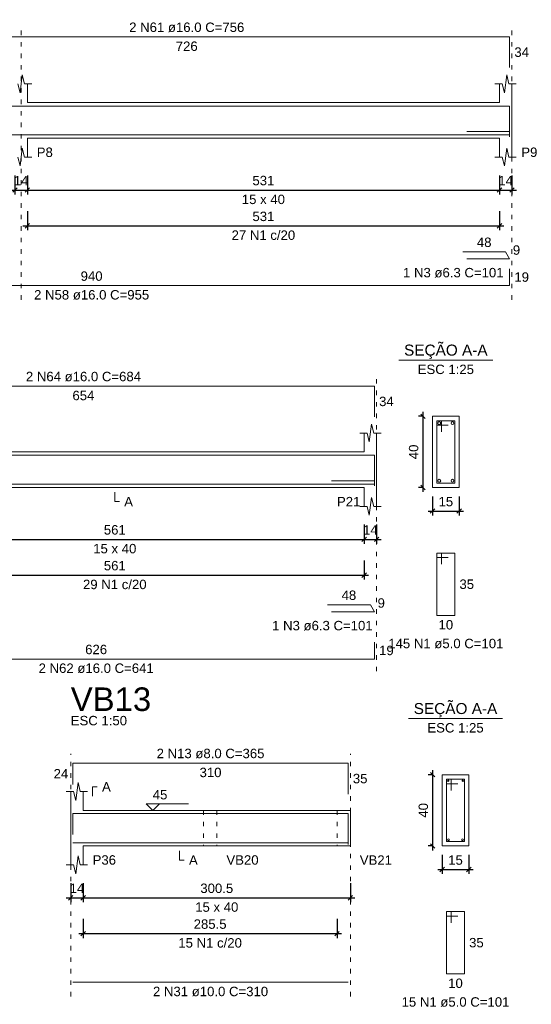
# Model space of a CAD drawing. Header units: millimetres. Extents: x 10906 to 25863, y 1966 to 4861.
# Tile 78 of 163: x 11312 to 11324, y 3041 to 3064. Entities that reach past the tile are written whole.
import ezdxf

# ---------------------------------------------------------------- set-up
doc = ezdxf.new("R2010")
doc.units = ezdxf.units.MM
doc.linetypes.add('DOT2', pattern=[3.175, 0, -3.175])
for name, color, linetype, lineweight in [('Descrição da armadura', 7, 'Continuous', 5), ('DT-Barras na forma', 40, 'Continuous', 5), ('DT-Barras no corte', 5, 'Continuous', 5), ('DT-Barras rebatidas', 40, 'Continuous', 5), ('DT-Cotas', 4, 'Continuous', 5), ('DT-Forma', 5, 'Continuous', 5), ('DT-Pontilhado', 7, 'DOT2', 5), ('DT-Textos', 7, 'Continuous', 5), ('DT-Título', 7, 'Continuous', 20), ('Textos armaduras', 7, 'Continuous', 5)]:
    doc.layers.add(name, color=color, linetype=linetype, lineweight=lineweight)
doc.styles.add('Arial', font='arial.ttf')
doc.styles.get("Standard").update_dxf_attribs({"font": 'arial.ttf'})
doc.dimstyles.new('UM_25.000000', dxfattribs={"dimtxt": 0.18, "dimasz": 0.1, "dimexe": 0.1, "dimexo": 0.2, "dimgap": 0, "dimtad": 1, "dimtih": 1, "dimtoh": 1, "dimdec": 1, "dimlfac": 25, "dimzin": 0, "dimdsep": 46, "dimtxsty": 'Standard', "dimcen": 0.09, "dimdle": 0.1, "dimclrd": 256, "dimclre": 256, "dimclrt": 7, "dimadec": 1, "dimazin": 2, "dimtfac": 1, "dimtdec": 1, "dimtofl": 0, "dimtmove": 0, "dimatfit": 3, "dimfxl": 1, "dimtolj": 1, "dimarcsym": 0})
doc.dimstyles.new('UM_50.000000', dxfattribs={"dimtxt": 0.18, "dimasz": 0.2, "dimexe": 0.2, "dimexo": 0.5, "dimgap": 0, "dimtad": 1, "dimtih": 1, "dimtoh": 1, "dimlfac": 50, "dimzin": 0, "dimdsep": 46, "dimtxsty": 'Standard', "dimcen": 0.09, "dimdle": 0.2, "dimclrd": 256, "dimclre": 256, "dimclrt": 7, "dimazin": 0, "dimtfac": 1, "dimtofl": 0, "dimtmove": 0, "dimatfit": 3, "dimfxl": 1, "dimtolj": 1, "dimtzin": 0, "dimarcsym": 0})

# ---------------------------------------------------------------- blocks, each defined once
blk = doc.blocks.new('_Oblique')
at = {"color": 0, "linetype": 'ByBlock', "lineweight": -2}
blk.add_line((-0.5, -0.5), (0.5, 0.5), dxfattribs=at)
blk = doc.blocks.new('*D119')
at = {"layer": 'Defpoints', "color": 0, "transparency": 16777216}
for p in [(11308.781, 3052.473), (11320.001, 3052.473), (11320.001, 3051.943)]:
    blk.add_point(p, dxfattribs=at)
at = {"layer": 'DT-Cotas', "lineweight": -2, "transparency": 16777216}
for p, q in [((11308.781, 3052.273), (11308.781, 3051.843)), ((11320.001, 3052.273), (11320.001, 3051.843)), ((11308.681, 3051.943), (11320.101, 3051.943))]:
    blk.add_line(p, q, dxfattribs=at)
at = {"layer": 'DT-Cotas', "lineweight": -2, "transparency": 16777216, "xscale": 0.1, "yscale": 0.1, "zscale": 0.1, "rotation": 180}
blk.add_blockref('_Oblique', (11308.781, 3051.943), dxfattribs=at)
at = {"layer": 'DT-Cotas', "lineweight": -2, "transparency": 16777216, "xscale": 0.1, "yscale": 0.1, "zscale": 0.1}
blk.add_blockref('_Oblique', (11320.001, 3051.943), dxfattribs=at)
at = {"layer": 'DT-Cotas', "color": 7, "transparency": 16777216, "insert": (11314.391, 3052.155), "char_height": 0.2118, "attachment_point": 5, "rotation": 0.0057, "style": 'Arial'}
blk.add_mtext('\\A1;561', dxfattribs=at)
blk = doc.blocks.new('*D120')
at = {"layer": 'Defpoints', "color": 0, "transparency": 16777216}
for p in [(11320.001, 3052.473), (11320.281, 3052.473), (11320.281, 3051.943)]:
    blk.add_point(p, dxfattribs=at)
at = {"layer": 'DT-Cotas', "lineweight": -2, "transparency": 16777216}
for p, q in [((11320.001, 3052.273), (11320.001, 3051.843)), ((11320.281, 3052.273), (11320.281, 3051.843)), ((11319.901, 3051.943), (11320.381, 3051.943))]:
    blk.add_line(p, q, dxfattribs=at)
at = {"layer": 'DT-Cotas', "lineweight": -2, "transparency": 16777216, "xscale": 0.1, "yscale": 0.1, "zscale": 0.1, "rotation": 180}
blk.add_blockref('_Oblique', (11320.001, 3051.943), dxfattribs=at)
at = {"layer": 'DT-Cotas', "lineweight": -2, "transparency": 16777216, "xscale": 0.1, "yscale": 0.1, "zscale": 0.1}
blk.add_blockref('_Oblique', (11320.281, 3051.943), dxfattribs=at)
at = {"layer": 'DT-Cotas', "color": 7, "transparency": 16777216, "insert": (11320.141, 3052.155), "char_height": 0.2118, "attachment_point": 5, "rotation": 0.0057, "style": 'Arial'}
blk.add_mtext('\\A1;14', dxfattribs=at)
blk = doc.blocks.new('*D125')
at = {"layer": 'Defpoints', "color": 0, "transparency": 16777216}
for p in [(11308.781, 3051.668), (11320.001, 3051.668), (11320.001, 3051.138)]:
    blk.add_point(p, dxfattribs=at)
at = {"layer": 'DT-Cotas', "lineweight": -2, "transparency": 16777216}
for p, q in [((11308.781, 3051.468), (11308.781, 3051.038)), ((11320.001, 3051.468), (11320.001, 3051.038)), ((11308.681, 3051.138), (11320.101, 3051.138))]:
    blk.add_line(p, q, dxfattribs=at)
at = {"layer": 'DT-Cotas', "lineweight": -2, "transparency": 16777216, "xscale": 0.1, "yscale": 0.1, "zscale": 0.1, "rotation": 180}
blk.add_blockref('_Oblique', (11308.781, 3051.138), dxfattribs=at)
at = {"layer": 'DT-Cotas', "lineweight": -2, "transparency": 16777216, "xscale": 0.1, "yscale": 0.1, "zscale": 0.1}
blk.add_blockref('_Oblique', (11320.001, 3051.138), dxfattribs=at)
at = {"layer": 'DT-Cotas', "color": 7, "transparency": 16777216, "insert": (11314.391, 3051.35), "char_height": 0.2118, "attachment_point": 5, "rotation": 0.0057, "style": 'Arial'}
blk.add_mtext('\\A1;561', dxfattribs=at)
blk = doc.blocks.new('*D85')
at = {"layer": 'Defpoints', "color": 0, "transparency": 16777216}
for p in [(11321.326, 3054.708), (11321.538, 3054.708), (11321.538, 3053.108)]:
    blk.add_point(p, dxfattribs=at)
at = {"layer": 'DT-Cotas', "lineweight": -2, "transparency": 16777216}
for p, q in [((11321.338, 3054.708), (11321.226, 3054.708)), ((11321.326, 3053.008), (11321.326, 3054.808)), ((11321.338, 3053.108), (11321.226, 3053.108))]:
    blk.add_line(p, q, dxfattribs=at)
at = {"layer": 'DT-Cotas', "lineweight": -2, "transparency": 16777216, "xscale": 0.1, "yscale": 0.1, "zscale": 0.1}
for p, rotation in [((11321.326, 3054.708), 90), ((11321.326, 3053.108), 270)]:
    blk.add_blockref('_Oblique', p, dxfattribs=dict(at, rotation=rotation))
at = {"layer": 'DT-Cotas', "color": 7, "transparency": 16777216, "insert": (11321.114, 3053.908), "char_height": 0.2118, "attachment_point": 5, "rotation": 90, "style": 'Arial'}
blk.add_mtext('\\A1;40', dxfattribs=at)
blk = doc.blocks.new('*D86')
at = {"layer": 'Defpoints', "color": 0, "transparency": 16777216}
for p in [(11321.538, 3053.108), (11322.138, 3053.108), (11322.138, 3052.579)]:
    blk.add_point(p, dxfattribs=at)
at = {"layer": 'DT-Cotas', "lineweight": -2, "transparency": 16777216}
for p, q in [((11321.538, 3052.908), (11321.538, 3052.479)), ((11322.138, 3052.908), (11322.138, 3052.479)), ((11321.438, 3052.579), (11322.238, 3052.579))]:
    blk.add_line(p, q, dxfattribs=at)
at = {"layer": 'DT-Cotas', "lineweight": -2, "transparency": 16777216, "xscale": 0.1, "yscale": 0.1, "zscale": 0.1, "rotation": 180}
blk.add_blockref('_Oblique', (11321.538, 3052.579), dxfattribs=at)
at = {"layer": 'DT-Cotas', "lineweight": -2, "transparency": 16777216, "xscale": 0.1, "yscale": 0.1, "zscale": 0.1}
blk.add_blockref('_Oblique', (11322.138, 3052.579), dxfattribs=at)
at = {"layer": 'DT-Cotas', "color": 7, "transparency": 16777216, "insert": (11321.838, 3052.79), "char_height": 0.2118, "attachment_point": 5, "rotation": 0.0057, "style": 'Arial'}
blk.add_mtext('\\A1;15', dxfattribs=at)
blk = doc.blocks.new('*D140')
at = {"layer": 'Defpoints', "color": 0, "transparency": 16777216}
for p in [(11313.4, 3044.415), (11313.68, 3044.415), (11313.68, 3043.886)]:
    blk.add_point(p, dxfattribs=at)
at = {"layer": 'DT-Cotas', "lineweight": -2, "transparency": 16777216}
for p, q in [((11313.4, 3044.215), (11313.4, 3043.786)), ((11313.68, 3044.215), (11313.68, 3043.786)), ((11313.3, 3043.886), (11313.78, 3043.886))]:
    blk.add_line(p, q, dxfattribs=at)
at = {"layer": 'DT-Cotas', "lineweight": -2, "transparency": 16777216, "xscale": 0.1, "yscale": 0.1, "zscale": 0.1, "rotation": 180}
blk.add_blockref('_Oblique', (11313.4, 3043.886), dxfattribs=at)
at = {"layer": 'DT-Cotas', "lineweight": -2, "transparency": 16777216, "xscale": 0.1, "yscale": 0.1, "zscale": 0.1}
blk.add_blockref('_Oblique', (11313.68, 3043.886), dxfattribs=at)
at = {"layer": 'DT-Cotas', "color": 7, "transparency": 16777216, "insert": (11313.54, 3044.098), "char_height": 0.2118, "attachment_point": 5, "rotation": 0.0057, "style": 'Arial'}
blk.add_mtext('\\A1;14', dxfattribs=at)
blk = doc.blocks.new('*D157')
at = {"layer": 'Defpoints', "color": 0, "transparency": 16777216}
for p in [(11313.68, 3044.415), (11319.69, 3044.415), (11319.69, 3043.886)]:
    blk.add_point(p, dxfattribs=at)
at = {"layer": 'DT-Cotas', "lineweight": -2, "transparency": 16777216}
for p, q in [((11313.68, 3044.215), (11313.68, 3043.786)), ((11319.69, 3044.215), (11319.69, 3043.786)), ((11313.58, 3043.886), (11319.79, 3043.886))]:
    blk.add_line(p, q, dxfattribs=at)
at = {"layer": 'DT-Cotas', "lineweight": -2, "transparency": 16777216, "xscale": 0.1, "yscale": 0.1, "zscale": 0.1, "rotation": 180}
blk.add_blockref('_Oblique', (11313.68, 3043.886), dxfattribs=at)
at = {"layer": 'DT-Cotas', "lineweight": -2, "transparency": 16777216, "xscale": 0.1, "yscale": 0.1, "zscale": 0.1}
blk.add_blockref('_Oblique', (11319.69, 3043.886), dxfattribs=at)
at = {"layer": 'DT-Cotas', "color": 7, "transparency": 16777216, "insert": (11316.685, 3044.098), "char_height": 0.2118, "attachment_point": 5, "rotation": 0.0057, "style": 'Arial'}
blk.add_mtext('\\A1;300.5', dxfattribs=at)
blk = doc.blocks.new('*D158')
at = {"layer": 'Defpoints', "color": 0, "transparency": 16777216}
for p in [(11313.68, 3043.611), (11319.39, 3043.611), (11319.39, 3043.081)]:
    blk.add_point(p, dxfattribs=at)
at = {"layer": 'DT-Cotas', "lineweight": -2, "transparency": 16777216}
for p, q in [((11313.68, 3043.411), (11313.68, 3042.981)), ((11319.39, 3043.411), (11319.39, 3042.981)), ((11313.58, 3043.081), (11319.49, 3043.081))]:
    blk.add_line(p, q, dxfattribs=at)
at = {"layer": 'DT-Cotas', "lineweight": -2, "transparency": 16777216, "xscale": 0.1, "yscale": 0.1, "zscale": 0.1, "rotation": 180}
blk.add_blockref('_Oblique', (11313.68, 3043.081), dxfattribs=at)
at = {"layer": 'DT-Cotas', "lineweight": -2, "transparency": 16777216, "xscale": 0.1, "yscale": 0.1, "zscale": 0.1}
blk.add_blockref('_Oblique', (11319.39, 3043.081), dxfattribs=at)
at = {"layer": 'DT-Cotas', "color": 7, "transparency": 16777216, "insert": (11316.535, 3043.293), "char_height": 0.2118, "attachment_point": 5, "rotation": 0.0057, "style": 'Arial'}
blk.add_mtext('\\A1;285.5', dxfattribs=at)
blk = doc.blocks.new('*D159')
at = {"layer": 'Defpoints', "color": 0, "transparency": 16777216}
for p in [(11321.544, 3046.651), (11321.755, 3046.651), (11321.755, 3045.051)]:
    blk.add_point(p, dxfattribs=at)
at = {"layer": 'DT-Cotas', "lineweight": -2, "transparency": 16777216}
for p, q in [((11321.544, 3044.951), (11321.544, 3046.751)), ((11321.555, 3046.651), (11321.444, 3046.651)), ((11321.555, 3045.051), (11321.444, 3045.051))]:
    blk.add_line(p, q, dxfattribs=at)
at = {"layer": 'DT-Cotas', "lineweight": -2, "transparency": 16777216, "xscale": 0.1, "yscale": 0.1, "zscale": 0.1}
for p, rotation in [((11321.544, 3046.651), 90), ((11321.544, 3045.051), 270)]:
    blk.add_blockref('_Oblique', p, dxfattribs=dict(at, rotation=rotation))
at = {"layer": 'DT-Cotas', "color": 7, "transparency": 16777216, "insert": (11321.332, 3045.851), "char_height": 0.2118, "attachment_point": 5, "rotation": 90, "style": 'Arial'}
blk.add_mtext('\\A1;40', dxfattribs=at)
blk = doc.blocks.new('*D160')
at = {"layer": 'Defpoints', "color": 0, "transparency": 16777216}
for p in [(11321.755, 3045.051), (11322.355, 3045.051), (11322.355, 3044.521)]:
    blk.add_point(p, dxfattribs=at)
at = {"layer": 'DT-Cotas', "lineweight": -2, "transparency": 16777216}
for p, q in [((11321.755, 3044.851), (11321.755, 3044.421)), ((11322.355, 3044.851), (11322.355, 3044.421)), ((11321.655, 3044.521), (11322.455, 3044.521))]:
    blk.add_line(p, q, dxfattribs=at)
at = {"layer": 'DT-Cotas', "lineweight": -2, "transparency": 16777216, "xscale": 0.1, "yscale": 0.1, "zscale": 0.1, "rotation": 180}
blk.add_blockref('_Oblique', (11321.755, 3044.521), dxfattribs=at)
at = {"layer": 'DT-Cotas', "lineweight": -2, "transparency": 16777216, "xscale": 0.1, "yscale": 0.1, "zscale": 0.1}
blk.add_blockref('_Oblique', (11322.355, 3044.521), dxfattribs=at)
at = {"layer": 'DT-Cotas', "color": 7, "transparency": 16777216, "insert": (11322.055, 3044.733), "char_height": 0.2118, "attachment_point": 5, "rotation": 0.0057, "style": 'Arial'}
blk.add_mtext('\\A1;15', dxfattribs=at)
blk = doc.blocks.new('*D368')
at = {"layer": 'Defpoints', "color": 0, "transparency": 16777216}
for p in [(11312.144, 3060.323), (11312.424, 3060.323), (11312.424, 3059.794)]:
    blk.add_point(p, dxfattribs=at)
at = {"layer": 'DT-Cotas', "lineweight": -2, "transparency": 16777216}
for p, q in [((11312.144, 3060.123), (11312.144, 3059.694)), ((11312.424, 3060.123), (11312.424, 3059.694)), ((11312.044, 3059.794), (11312.524, 3059.794))]:
    blk.add_line(p, q, dxfattribs=at)
at = {"layer": 'DT-Cotas', "lineweight": -2, "transparency": 16777216, "xscale": 0.1, "yscale": 0.1, "zscale": 0.1, "rotation": 180}
blk.add_blockref('_Oblique', (11312.144, 3059.794), dxfattribs=at)
at = {"layer": 'DT-Cotas', "lineweight": -2, "transparency": 16777216, "xscale": 0.1, "yscale": 0.1, "zscale": 0.1}
blk.add_blockref('_Oblique', (11312.424, 3059.794), dxfattribs=at)
at = {"layer": 'DT-Cotas', "color": 7, "transparency": 16777216, "insert": (11312.284, 3060.006), "char_height": 0.2118, "attachment_point": 5, "rotation": 0.0057, "style": 'Arial'}
blk.add_mtext('\\A1;14', dxfattribs=at)
blk = doc.blocks.new('*D369')
at = {"layer": 'Defpoints', "color": 0, "transparency": 16777216}
for p in [(11312.424, 3060.323), (11323.044, 3060.323), (11323.044, 3059.794)]:
    blk.add_point(p, dxfattribs=at)
at = {"layer": 'DT-Cotas', "lineweight": -2, "transparency": 16777216}
for p, q in [((11312.424, 3060.123), (11312.424, 3059.694)), ((11323.044, 3060.123), (11323.044, 3059.694)), ((11312.324, 3059.794), (11323.144, 3059.794))]:
    blk.add_line(p, q, dxfattribs=at)
at = {"layer": 'DT-Cotas', "lineweight": -2, "transparency": 16777216, "xscale": 0.1, "yscale": 0.1, "zscale": 0.1, "rotation": 180}
blk.add_blockref('_Oblique', (11312.424, 3059.794), dxfattribs=at)
at = {"layer": 'DT-Cotas', "lineweight": -2, "transparency": 16777216, "xscale": 0.1, "yscale": 0.1, "zscale": 0.1}
blk.add_blockref('_Oblique', (11323.044, 3059.794), dxfattribs=at)
at = {"layer": 'DT-Cotas', "color": 7, "transparency": 16777216, "insert": (11317.734, 3060.006), "char_height": 0.2118, "attachment_point": 5, "rotation": 0.0057, "style": 'Arial'}
blk.add_mtext('\\A1;531', dxfattribs=at)
blk = doc.blocks.new('*D370')
at = {"layer": 'Defpoints', "color": 0, "transparency": 16777216}
for p in [(11323.044, 3060.323), (11323.324, 3060.323), (11323.324, 3059.794)]:
    blk.add_point(p, dxfattribs=at)
at = {"layer": 'DT-Cotas', "lineweight": -2, "transparency": 16777216}
for p, q in [((11323.044, 3060.123), (11323.044, 3059.694)), ((11323.324, 3060.123), (11323.324, 3059.694)), ((11322.944, 3059.794), (11323.424, 3059.794))]:
    blk.add_line(p, q, dxfattribs=at)
at = {"layer": 'DT-Cotas', "lineweight": -2, "transparency": 16777216, "xscale": 0.1, "yscale": 0.1, "zscale": 0.1, "rotation": 180}
blk.add_blockref('_Oblique', (11323.044, 3059.794), dxfattribs=at)
at = {"layer": 'DT-Cotas', "lineweight": -2, "transparency": 16777216, "xscale": 0.1, "yscale": 0.1, "zscale": 0.1}
blk.add_blockref('_Oblique', (11323.324, 3059.794), dxfattribs=at)
at = {"layer": 'DT-Cotas', "color": 7, "transparency": 16777216, "insert": (11323.184, 3060.006), "char_height": 0.2118, "attachment_point": 5, "rotation": 0.0057, "style": 'Arial'}
blk.add_mtext('\\A1;14', dxfattribs=at)
blk = doc.blocks.new('*D378')
at = {"layer": 'Defpoints', "color": 0, "transparency": 16777216}
for p in [(11312.424, 3059.518), (11323.044, 3059.518), (11323.044, 3058.989)]:
    blk.add_point(p, dxfattribs=at)
at = {"layer": 'DT-Cotas', "lineweight": -2, "transparency": 16777216}
for p, q in [((11312.424, 3059.318), (11312.424, 3058.889)), ((11323.044, 3059.318), (11323.044, 3058.889)), ((11312.324, 3058.989), (11323.144, 3058.989))]:
    blk.add_line(p, q, dxfattribs=at)
at = {"layer": 'DT-Cotas', "lineweight": -2, "transparency": 16777216, "xscale": 0.1, "yscale": 0.1, "zscale": 0.1, "rotation": 180}
blk.add_blockref('_Oblique', (11312.424, 3058.989), dxfattribs=at)
at = {"layer": 'DT-Cotas', "lineweight": -2, "transparency": 16777216, "xscale": 0.1, "yscale": 0.1, "zscale": 0.1}
blk.add_blockref('_Oblique', (11323.044, 3058.989), dxfattribs=at)
at = {"layer": 'DT-Cotas', "color": 7, "transparency": 16777216, "insert": (11317.734, 3059.201), "char_height": 0.2118, "attachment_point": 5, "rotation": 0.0057, "style": 'Arial'}
blk.add_mtext('\\A1;531', dxfattribs=at)

msp = doc.modelspace()

# ---------------------------------------------------------------- linework, layer by layer
at = {"layer": 'DT-Barras na forma'}
for p, q in [((11323.27351, 3061.10722), (11322.30831, 3061.10722)), ((11321.73799, 3054.60803), (11321.63799, 3054.60803)), ((11321.63799, 3054.60803), (11321.63799, 3053.20803)), ((11322.03799, 3054.60803), (11321.63799, 3054.60803)), ((11321.63799, 3054.60803), (11321.63799, 3054.50803)), ((11321.63799, 3054.50803), (11321.88799, 3054.50803)), ((11321.73799, 3054.35803), (11321.73799, 3054.60803)), ((11322.03799, 3053.20803), (11322.03799, 3054.60803)), ((11320.23072, 3053.25663), (11319.26551, 3053.25663)), ((11321.63799, 3053.20803), (11322.03799, 3053.20803)), ((11321.9554, 3046.55081), (11321.8554, 3046.55081)), ((11321.8554, 3046.55081), (11321.8554, 3045.15081)), ((11322.2554, 3046.55081), (11321.8554, 3046.55081)), ((11321.8554, 3046.55081), (11321.8554, 3046.45081)), ((11321.9554, 3046.30081), (11321.9554, 3046.55081)), ((11322.2554, 3045.15081), (11322.2554, 3046.55081)), ((11321.8554, 3046.45081), (11322.1054, 3046.45081)), ((11321.8554, 3045.15081), (11322.2554, 3045.15081))]:
    msp.add_line(p, q, dxfattribs=at)
for points in [[(11308.74551, 3061.68262), (11323.27351, 3061.68262), (11323.27351, 3060.99295)], [(11304.46608, 3061.03462), (11323.27351, 3061.03462), (11323.27351, 3061.41462)], [(11307.14104, 3053.83203), (11320.23072, 3053.83203), (11320.23072, 3053.14236)], [(11307.71328, 3053.18403), (11320.23072, 3053.18403), (11320.23072, 3053.56403)], [(11313.44996, 3045.30501), (11313.44996, 3045.78281), (11319.63996, 3045.78281), (11319.63996, 3045.08281)], [(11313.44996, 3045.12081), (11319.63996, 3045.12081)]]:
    msp.add_lwpolyline(points, dxfattribs=at)
at = {"layer": 'DT-Barras no corte'}
for centre, radius in [((11321.68999, 3054.55603), 0.032), ((11321.98599, 3054.55603), 0.032), ((11321.68999, 3053.26003), 0.032), ((11321.98599, 3053.26003), 0.032), ((11321.8914, 3046.51481), 0.016), ((11322.2194, 3046.51481), 0.016), ((11321.8954, 3045.19081), 0.02), ((11322.2154, 3045.19081), 0.02)]:
    msp.add_circle(centre, radius, dxfattribs=at)
at = {"layer": 'DT-Barras rebatidas'}
for p, q in [((11308.74551, 3063.23582), (11323.27351, 3063.23582)), ((11323.27351, 3063.23582), (11323.27351, 3062.54615)), ((11323.18351, 3058.40576), (11322.21831, 3058.40576)), ((11322.30831, 3058.24988), (11323.27351, 3058.24988)), ((11323.27351, 3058.24988), (11323.18351, 3058.40576)), ((11323.27351, 3057.64558), (11323.27351, 3058.02558)), ((11304.46608, 3057.64558), (11323.27351, 3057.64558)), ((11307.14104, 3055.38523), (11320.23072, 3055.38523)), ((11320.23072, 3055.38523), (11320.23072, 3054.69556)), ((11321.73799, 3051.63133), (11321.63799, 3051.63133)), ((11321.63799, 3051.63133), (11321.63799, 3050.23133)), ((11322.03799, 3051.63133), (11321.63799, 3051.63133)), ((11321.63799, 3051.63133), (11321.63799, 3051.53133)), ((11321.73799, 3051.38133), (11321.73799, 3051.63133)), ((11322.03799, 3050.23133), (11322.03799, 3051.63133)), ((11321.63799, 3051.53133), (11321.88799, 3051.53133)), ((11320.14072, 3050.47181), (11319.17551, 3050.47181)), ((11320.23072, 3050.31593), (11320.14072, 3050.47181)), ((11319.26551, 3050.31593), (11320.23072, 3050.31593)), ((11321.63799, 3050.23133), (11322.03799, 3050.23133)), ((11320.23072, 3049.25254), (11320.23072, 3049.63254)), ((11307.71328, 3049.25254), (11320.23072, 3049.25254)), ((11313.44996, 3046.43461), (11313.44996, 3046.91241)), ((11313.44996, 3046.91241), (11319.63996, 3046.91241)), ((11319.63996, 3046.91241), (11319.63996, 3046.21241)), ((11321.9554, 3043.57411), (11321.8554, 3043.57411)), ((11321.8554, 3043.57411), (11321.8554, 3042.17411)), ((11322.2554, 3043.57411), (11321.8554, 3043.57411)), ((11321.8554, 3043.57411), (11321.8554, 3043.47411)), ((11321.8554, 3043.47411), (11322.1054, 3043.47411)), ((11321.9554, 3043.32411), (11321.9554, 3043.57411)), ((11322.2554, 3042.17411), (11322.2554, 3043.57411)), ((11321.8554, 3042.17411), (11322.2554, 3042.17411)), ((11313.44996, 3041.98617), (11319.63996, 3041.98617))]:
    msp.add_line(p, q, dxfattribs=at)
at = {"layer": 'DT-Forma'}
for p, q in [((11312.20851, 3062.18222), (11312.25851, 3061.98222)), ((11312.25851, 3061.98222), (11312.30851, 3062.38222)), ((11312.30851, 3062.38222), (11312.35851, 3062.18222)), ((11312.35851, 3062.18222), (11312.52351, 3062.18222)), ((11312.42351, 3062.18222), (11312.42351, 3061.75862)), ((11322.94351, 3062.18222), (11323.10851, 3062.18222)), ((11323.04351, 3061.75862), (11323.04351, 3062.18222)), ((11323.10851, 3062.18222), (11323.15851, 3061.98222)), ((11323.15851, 3061.98222), (11323.20851, 3062.38222)), ((11323.20851, 3062.38222), (11323.25851, 3062.18222)), ((11323.25851, 3062.18222), (11323.42351, 3062.18222)), ((11323.32351, 3062.18222), (11323.32351, 3061.75862)), ((11312.42351, 3061.75862), (11323.04351, 3061.75862)), ((11312.42351, 3060.53502), (11312.42351, 3060.95862)), ((11312.42351, 3060.95862), (11323.04351, 3060.95862)), ((11323.04351, 3060.95862), (11323.04351, 3060.53502)), ((11323.32351, 3060.53502), (11323.32351, 3060.95862)), ((11312.25851, 3060.33502), (11312.30851, 3060.73502)), ((11312.30851, 3060.73502), (11312.35851, 3060.53502)), ((11323.15851, 3060.33502), (11323.20851, 3060.73502)), ((11323.20851, 3060.73502), (11323.25851, 3060.53502)), ((11312.20851, 3060.53502), (11312.25851, 3060.33502)), ((11312.35851, 3060.53502), (11312.52351, 3060.53502)), ((11322.94351, 3060.53502), (11323.10851, 3060.53502)), ((11323.10851, 3060.53502), (11323.15851, 3060.33502)), ((11323.25851, 3060.53502), (11323.42351, 3060.53502)), ((11322.13799, 3054.70803), (11321.53799, 3054.70803)), ((11321.53799, 3054.70803), (11321.53799, 3054.70803)), ((11321.53799, 3054.70803), (11321.53799, 3053.10803)), ((11322.13799, 3053.10803), (11322.13799, 3054.70803)), ((11322.13799, 3054.70803), (11322.13799, 3054.70803)), ((11320.11572, 3054.13163), (11320.16572, 3054.53163)), ((11320.16572, 3054.53163), (11320.21572, 3054.33163)), ((11319.90072, 3054.33163), (11320.06572, 3054.33163)), ((11320.00072, 3053.90803), (11320.00072, 3054.33163)), ((11320.06572, 3054.33163), (11320.11572, 3054.13163)), ((11320.21572, 3054.33163), (11320.38072, 3054.33163)), ((11320.28072, 3054.33163), (11320.28072, 3053.90803)), ((11308.78072, 3053.90803), (11320.00072, 3053.90803)), ((11308.78072, 3053.10803), (11320.00072, 3053.10803)), ((11320.00072, 3053.10803), (11320.00072, 3052.68443)), ((11320.28072, 3052.68443), (11320.28072, 3053.10803)), ((11321.53799, 3053.10803), (11322.13799, 3053.10803)), ((11321.53799, 3053.10803), (11321.53799, 3053.10803)), ((11322.13799, 3053.10803), (11322.13799, 3053.10803)), ((11320.11572, 3052.48443), (11320.16572, 3052.88443)), ((11320.16572, 3052.88443), (11320.21572, 3052.68443)), ((11319.90072, 3052.68443), (11320.06572, 3052.68443)), ((11320.06572, 3052.68443), (11320.11572, 3052.48443)), ((11320.21572, 3052.68443), (11320.38072, 3052.68443)), ((11313.51496, 3046.07441), (11313.56496, 3046.47441)), ((11313.56496, 3046.47441), (11313.61496, 3046.27441)), ((11322.3554, 3046.65081), (11321.7554, 3046.65081)), ((11321.7554, 3046.65081), (11321.7554, 3046.65081)), ((11321.7554, 3046.65081), (11321.7554, 3045.05081)), ((11322.3554, 3045.05081), (11322.3554, 3046.65081)), ((11322.3554, 3046.65081), (11322.3554, 3046.65081)), ((11313.29996, 3046.27441), (11313.46496, 3046.27441)), ((11313.39996, 3045.85081), (11313.39996, 3046.27441)), ((11313.46496, 3046.27441), (11313.51496, 3046.07441)), ((11313.61496, 3046.27441), (11313.77996, 3046.27441)), ((11313.67996, 3046.27441), (11313.67996, 3045.85081)), ((11313.67996, 3045.85081), (11316.38996, 3045.85081)), ((11316.38996, 3045.85081), (11316.68996, 3045.85081)), ((11316.68996, 3045.85081), (11319.38996, 3045.85081)), ((11319.38996, 3045.85081), (11319.68996, 3045.85081)), ((11313.39996, 3045.05081), (11313.39996, 3044.62721)), ((11313.67996, 3044.62721), (11313.67996, 3045.05081)), ((11313.67996, 3045.05081), (11316.38996, 3045.05081)), ((11316.38996, 3045.05081), (11316.68996, 3045.05081)), ((11316.68996, 3045.05081), (11319.38996, 3045.05081)), ((11319.38996, 3045.05081), (11319.68996, 3045.05081)), ((11321.7554, 3045.05081), (11322.3554, 3045.05081)), ((11321.7554, 3045.05081), (11321.7554, 3045.05081)), ((11322.3554, 3045.05081), (11322.3554, 3045.05081)), ((11313.51496, 3044.42721), (11313.56496, 3044.82721)), ((11313.56496, 3044.82721), (11313.61496, 3044.62721)), ((11313.29996, 3044.62721), (11313.46496, 3044.62721)), ((11313.46496, 3044.62721), (11313.51496, 3044.42721)), ((11313.61496, 3044.62721), (11313.77996, 3044.62721))]:
    msp.add_line(p, q, dxfattribs=at)
at = {"layer": 'DT-Forma', "linetype": 'Continuous'}
for p, q in [((11323.32351, 3061.75862), (11323.32351, 3060.95862)), ((11320.28072, 3053.90803), (11320.28072, 3053.10803)), ((11313.39996, 3045.05081), (11313.39996, 3045.85081)), ((11319.68996, 3045.85081), (11319.68996, 3045.05081))]:
    msp.add_line(p, q, dxfattribs=at)
at = {"layer": 'DT-Pontilhado', "ltscale": 0.05}
for p, q in [((11312.28351, 3057.32788), (11312.28351, 3063.44762)), ((11323.32351, 3057.32788), (11323.32351, 3063.44762)), ((11320.28072, 3048.97729), (11320.28072, 3055.59703)), ((11313.39996, 3041.66847), (11313.39996, 3047.12421)), ((11319.68996, 3041.66847), (11319.68996, 3047.12421)), ((11316.38996, 3045.85081), (11316.38996, 3045.05081)), ((11316.68996, 3045.85081), (11316.68996, 3045.05081)), ((11319.38996, 3045.85081), (11319.38996, 3045.05081))]:
    msp.add_line(p, q, dxfattribs=at)
at = {"layer": 'DT-Textos'}
for p, q in [((11320.77899, 3055.97293), (11322.89699, 3055.97293)), ((11320.9964, 3047.91571), (11323.1144, 3047.91571))]:
    msp.add_line(p, q, dxfattribs=at)
for points in [[(11314.39072, 3053.00213), (11314.39072, 3052.79033), (11314.49662, 3052.79033)], [(11313.89176, 3046.16851), (11313.89176, 3046.38031), (11313.99766, 3046.38031)], [(11315.39296, 3045.99907), (11315.2447, 3045.85081), (11315.09644, 3045.99907), (11316.04954, 3045.99907)], [(11315.84796, 3044.94491), (11315.84796, 3044.73311), (11315.95386, 3044.73311)]]:
    msp.add_lwpolyline(points, dxfattribs=at)

# ---------------------------------------------------------------- texts
at = {"layer": 'Descrição da armadura', "linetype": 'Continuous', "char_height": 0.2118, "attachment_point": 8, "line_spacing_factor": 0.798, "style": 'Arial'}
for s, insert, width in [('2 N61 ø16.0 C=756', (11316.00951, 3063.34172), 5.1946527), ('27 N1 c/20', (11317.73351, 3058.67118), 2.8693417), ('1 N3 ø6.3 C=101', (11322.0055, 3057.82628), 4.5347476), ('2 N58 ø16.0 C=955', (11313.8698, 3057.32788), 5.1946527), ('2 N64 ø16.0 C=684', (11313.68588, 3055.49113), 5.1946527), ('29 N1 c/20', (11314.39072, 3050.82059), 2.8693417), ('1 N3 ø6.3 C=101', (11319.06036, 3049.89233), 4.5347476), ('2 N62 ø16.0 C=641', (11313.972, 3048.93484), 5.1946527), ('2 N13 ø8.0 C=365', (11316.54496, 3047.01831), 4.8647001), ('15 N1 c/20', (11316.53496, 3042.76337), 2.8693417), ('2 N31 ø10.0 C=310', (11316.54496, 3041.66847), 5.1946527)]:
    msp.add_mtext(s, dxfattribs=dict(at, insert=insert, width=width))
at = {"layer": 'Descrição da armadura', "color": 7, "linetype": 'Continuous', "char_height": 0.2118, "attachment_point": 8, "line_spacing_factor": 0.798, "style": 'Arial'}
for s, insert, width in [('145 N1 ø5.0 C=101', (11321.83799, 3049.49003), 5.1946527), ('15 N1 ø5.0 C=101', (11322.0554, 3041.43281), 4.8647001)]:
    msp.add_mtext(s, dxfattribs=dict(at, insert=insert, width=width))
at = {"layer": 'DT-Textos', "line_spacing_factor": 0.798, "style": 'Arial'}
for s, insert, char_height, width, attachment_point in [('P8', (11312.63531, 3060.53502), 0.2118, 0.5434933, 7), ('P9', (11323.53531, 3060.53502), 0.2118, 0.5434933, 7), ('15 x 40', (11317.73351, 3059.47602), 0.2118, 1.45756, 8), ('SEÇÃO A-A', (11321.83783, 3055.99687), 0.2471, 4.8395853, 8), ('ESC 1:25', (11321.83799, 3055.65523), 0.2118, 1.901901, 8), ('A', (11314.60252, 3052.68443), 0.2118, 0.296372, 7), ('P21', (11319.38852, 3052.68443), 0.2118, 0.7906146, 7), ('15 x 40', (11314.39072, 3051.62543), 0.2118, 1.45756, 8), ('SEÇÃO A-A', (11322.05549, 3047.93993), 0.2471, 4.8395853, 8), ('ESC 1:50', (11313.39996, 3047.75961), 0.2118, 1.901901, 7), ('ESC 1:25', (11322.0554, 3047.59801), 0.2118, 1.901901, 8), ('A', (11314.10356, 3046.27441), 0.2118, 0.296372, 7), ('45', (11315.2447, 3046.09438), 0.2118, 0.4942426, 7), ('P36', (11313.89176, 3044.62721), 0.2118, 0.7906146, 7), ('A', (11316.05976, 3044.62721), 0.2118, 0.296372, 7), ('VB20', (11316.90176, 3044.62721), 0.2118, 1.0869866, 7), ('VB21', (11319.90176, 3044.62721), 0.2118, 1.0869866, 7), ('15 x 40', (11316.68496, 3043.56821), 0.2118, 1.45756, 8)]:
    msp.add_mtext(s, dxfattribs=dict(at, insert=insert, char_height=char_height, width=width, attachment_point=attachment_point))
at = {"layer": 'DT-Título', "insert": (11313.39996, 3048.07731), "char_height": 0.5295, "width": 3.2609597, "attachment_point": 7, "line_spacing_factor": 0.798, "style": 'Arial'}
msp.add_mtext('VB13', dxfattribs=at)
at = {"layer": 'Textos armaduras', "linetype": 'Continuous', "char_height": 0.2118, "attachment_point": 7, "line_spacing_factor": 0.798, "style": 'Arial'}
for s, insert, width in [('726', (11315.76205, 3062.91812), 0.9898577), ('34', (11323.37941, 3062.78508), 0.6599051), ('48', (11322.53594, 3058.51166), 0.6599051), ('9', (11323.34546, 3058.33706), 0.3299526), ('940', (11313.62233, 3057.75148), 0.9898577), ('19', (11323.37941, 3057.72968), 0.6599051), ('654', (11313.43842, 3055.06753), 0.9898577), ('34', (11320.33662, 3054.9345), 0.6599051), ('48', (11319.49314, 3050.57771), 0.6599051), ('9', (11320.30266, 3050.40311), 0.3299526), ('626', (11313.72453, 3049.35844), 0.9898577), ('19', (11320.33662, 3049.33664), 0.6599051), ('24', (11313.01411, 3046.56761), 0.6599051), ('310', (11316.2975, 3046.59471), 0.9898577), ('35', (11319.74586, 3046.45651), 0.6599051)]:
    msp.add_mtext(s, dxfattribs=dict(at, insert=insert, width=width))
at = {"layer": 'Textos armaduras', "color": 7, "linetype": 'Continuous', "char_height": 0.2118, "width": 0.6599051, "attachment_point": 7, "line_spacing_factor": 0.798, "style": 'Arial'}
for s, insert in [('35', (11322.14389, 3050.82543)), ('10', (11321.67301, 3049.91363)), ('35', (11322.3613, 3042.76821)), ('10', (11321.89042, 3041.85641))]:
    msp.add_mtext(s, dxfattribs=dict(at, insert=insert))

# ---------------------------------------------------------------- dimensions: what is measured, and where the dimension line sits
at = {"layer": 'DT-Cotas'}
for base, p1, p2, dimstyle, override, picture, middle in [((11312.42351, 3059.79372), (11312.14351, 3060.32322), (11312.42351, 3060.32322), 'UM_50.000000', {"dimtxt": 0.2118, "dimasz": 0.1, "dimexe": 0.1, "dimexo": 0.2, "dimtad": 1, "dimtih": 0, "dimtoh": 0, "dimdec": 1, "dimlfac": 50, "dimzin": 8, "dimtxsty": 'Arial', "dimblk": 'Oblique', "dimblk1": 'Oblique', "dimblk2": 'Oblique', "dimsah": 1, "dimdle": 0.1, "dimse1": 0, "dimse2": 0, "dimclrt": 7, "dimadec": 1, "dimazin": 3, "dimtmove": 2, "dimldrblk": 'Oblique'}, '*D368', (11312.28351, 3060.00552)), ((11323.04351, 3059.79372), (11312.42351, 3060.32322), (11323.04351, 3060.32322), 'UM_50.000000', {"dimtxt": 0.2118, "dimasz": 0.1, "dimexe": 0.1, "dimexo": 0.2, "dimtad": 1, "dimtih": 0, "dimtoh": 0, "dimdec": 1, "dimlfac": 50, "dimzin": 8, "dimtxsty": 'Arial', "dimblk": 'Oblique', "dimblk1": 'Oblique', "dimblk2": 'Oblique', "dimsah": 1, "dimdle": 0.1, "dimse1": 0, "dimse2": 0, "dimclrt": 7, "dimadec": 1, "dimazin": 3, "dimtmove": 2, "dimldrblk": 'Oblique'}, '*D369', (11317.73351, 3060.00552)), ((11323.32351, 3059.79372), (11323.04351, 3060.32322), (11323.32351, 3060.32322), 'UM_50.000000', {"dimtxt": 0.2118, "dimasz": 0.1, "dimexe": 0.1, "dimexo": 0.2, "dimtad": 1, "dimtih": 0, "dimtoh": 0, "dimdec": 1, "dimlfac": 50, "dimzin": 8, "dimtxsty": 'Arial', "dimblk": 'Oblique', "dimblk1": 'Oblique', "dimblk2": 'Oblique', "dimsah": 1, "dimdle": 0.1, "dimse1": 0, "dimse2": 0, "dimclrt": 7, "dimadec": 1, "dimazin": 3, "dimtmove": 2, "dimldrblk": 'Oblique'}, '*D370', (11323.18351, 3060.00552)), ((11323.04351, 3058.98888), (11312.42351, 3059.51838), (11323.04351, 3059.51838), 'UM_50.000000', {"dimtxt": 0.2118, "dimasz": 0.1, "dimexe": 0.1, "dimexo": 0.2, "dimtad": 1, "dimtih": 0, "dimtoh": 0, "dimdec": 1, "dimlfac": 50, "dimzin": 8, "dimtxsty": 'Arial', "dimblk": 'Oblique', "dimblk1": 'Oblique', "dimblk2": 'Oblique', "dimsah": 1, "dimdle": 0.1, "dimse1": 0, "dimse2": 0, "dimclrt": 7, "dimadec": 1, "dimazin": 3, "dimtmove": 2, "dimldrblk": 'Oblique'}, '*D378', (11317.73351, 3059.20068)), ((11322.13799, 3052.57853), (11321.53799, 3053.10803), (11322.13799, 3053.10803), 'UM_25.000000', {"dimtxt": 0.2118, "dimasz": 0.1, "dimexe": 0.1, "dimexo": 0.2, "dimtad": 1, "dimtih": 0, "dimtoh": 0, "dimdec": 1, "dimlfac": 25, "dimzin": 8, "dimtxsty": 'Arial', "dimblk": 'Oblique', "dimblk1": 'Oblique', "dimblk2": 'Oblique', "dimsah": 1, "dimdle": 0.1, "dimse1": 0, "dimse2": 0, "dimclrt": 7, "dimadec": 1, "dimazin": 3, "dimtmove": 2, "dimldrblk": 'Oblique'}, '*D86', (11321.83799, 3052.79033)), ((11320.00072, 3051.94313), (11308.78072, 3052.47263), (11320.00072, 3052.47263), 'UM_50.000000', {"dimtxt": 0.2118, "dimasz": 0.1, "dimexe": 0.1, "dimexo": 0.2, "dimtad": 1, "dimtih": 0, "dimtoh": 0, "dimdec": 1, "dimlfac": 50, "dimzin": 8, "dimtxsty": 'Arial', "dimblk": 'Oblique', "dimblk1": 'Oblique', "dimblk2": 'Oblique', "dimsah": 1, "dimdle": 0.1, "dimse1": 0, "dimse2": 0, "dimclrt": 7, "dimadec": 1, "dimazin": 3, "dimtmove": 2, "dimldrblk": 'Oblique'}, '*D119', (11314.39072, 3052.15493)), ((11320.28072, 3051.94313), (11320.00072, 3052.47263), (11320.28072, 3052.47263), 'UM_50.000000', {"dimtxt": 0.2118, "dimasz": 0.1, "dimexe": 0.1, "dimexo": 0.2, "dimtad": 1, "dimtih": 0, "dimtoh": 0, "dimdec": 1, "dimlfac": 50, "dimzin": 8, "dimtxsty": 'Arial', "dimblk": 'Oblique', "dimblk1": 'Oblique', "dimblk2": 'Oblique', "dimsah": 1, "dimdle": 0.1, "dimse1": 0, "dimse2": 0, "dimclrt": 7, "dimadec": 1, "dimazin": 3, "dimtmove": 2, "dimldrblk": 'Oblique'}, '*D120', (11320.14072, 3052.15493)), ((11320.00072, 3051.13829), (11308.78072, 3051.66779), (11320.00072, 3051.66779), 'UM_50.000000', {"dimtxt": 0.2118, "dimasz": 0.1, "dimexe": 0.1, "dimexo": 0.2, "dimtad": 1, "dimtih": 0, "dimtoh": 0, "dimdec": 1, "dimlfac": 50, "dimzin": 8, "dimtxsty": 'Arial', "dimblk": 'Oblique', "dimblk1": 'Oblique', "dimblk2": 'Oblique', "dimsah": 1, "dimdle": 0.1, "dimse1": 0, "dimse2": 0, "dimclrt": 7, "dimadec": 1, "dimazin": 3, "dimtmove": 2, "dimldrblk": 'Oblique'}, '*D125', (11314.39072, 3051.35009)), ((11322.3554, 3044.52131), (11321.7554, 3045.05081), (11322.3554, 3045.05081), 'UM_25.000000', {"dimtxt": 0.2118, "dimasz": 0.1, "dimexe": 0.1, "dimexo": 0.2, "dimtad": 1, "dimtih": 0, "dimtoh": 0, "dimdec": 1, "dimlfac": 25, "dimzin": 8, "dimtxsty": 'Arial', "dimblk": 'Oblique', "dimblk1": 'Oblique', "dimblk2": 'Oblique', "dimsah": 1, "dimdle": 0.1, "dimse1": 0, "dimse2": 0, "dimclrt": 7, "dimadec": 1, "dimazin": 3, "dimtmove": 2, "dimldrblk": 'Oblique'}, '*D160', (11322.0554, 3044.73311)), ((11313.67996, 3043.88591), (11313.39996, 3044.41541), (11313.67996, 3044.41541), 'UM_50.000000', {"dimtxt": 0.2118, "dimasz": 0.1, "dimexe": 0.1, "dimexo": 0.2, "dimtad": 1, "dimtih": 0, "dimtoh": 0, "dimdec": 1, "dimlfac": 50, "dimzin": 8, "dimtxsty": 'Arial', "dimblk": 'Oblique', "dimblk1": 'Oblique', "dimblk2": 'Oblique', "dimsah": 1, "dimdle": 0.1, "dimse1": 0, "dimse2": 0, "dimclrt": 7, "dimadec": 1, "dimazin": 3, "dimtmove": 2, "dimldrblk": 'Oblique'}, '*D140', (11313.53996, 3044.09771)), ((11319.68996, 3043.88591), (11313.67996, 3044.41541), (11319.68996, 3044.41541), 'UM_50.000000', {"dimtxt": 0.2118, "dimasz": 0.1, "dimexe": 0.1, "dimexo": 0.2, "dimtad": 1, "dimtih": 0, "dimtoh": 0, "dimdec": 1, "dimlfac": 50, "dimzin": 8, "dimtxsty": 'Arial', "dimblk": 'Oblique', "dimblk1": 'Oblique', "dimblk2": 'Oblique', "dimsah": 1, "dimdle": 0.1, "dimse1": 0, "dimse2": 0, "dimclrt": 7, "dimadec": 1, "dimazin": 3, "dimtmove": 2, "dimldrblk": 'Oblique'}, '*D157', (11316.68496, 3044.09771)), ((11319.38996, 3043.08107), (11313.67996, 3043.61057), (11319.38996, 3043.61057), 'UM_50.000000', {"dimtxt": 0.2118, "dimasz": 0.1, "dimexe": 0.1, "dimexo": 0.2, "dimtad": 1, "dimtih": 0, "dimtoh": 0, "dimdec": 1, "dimlfac": 50, "dimzin": 8, "dimtxsty": 'Arial', "dimblk": 'Oblique', "dimblk1": 'Oblique', "dimblk2": 'Oblique', "dimsah": 1, "dimdle": 0.1, "dimse1": 0, "dimse2": 0, "dimclrt": 7, "dimadec": 1, "dimazin": 3, "dimtmove": 2, "dimldrblk": 'Oblique'}, '*D158', (11316.53496, 3043.29287))]:
    dim = msp.add_linear_dim(base=base, p1=p1, p2=p2, dimstyle=dimstyle, override=override, dxfattribs=at)
    dim.commit()
    dim.dimension.update_dxf_attribs({"geometry": picture, "text_midpoint": middle, "dimtype": 160, "text_rotation": 0.00573})
for base, p1, p2, picture, middle in [((11321.32619, 3054.70803), (11321.53799, 3053.10803), (11321.53799, 3054.70803), '*D85', (11321.11439, 3053.90803)), ((11321.5436, 3046.65081), (11321.7554, 3045.05081), (11321.7554, 3046.65081), '*D159', (11321.3318, 3045.85081))]:
    dim = msp.add_linear_dim(base=base, p1=p1, p2=p2, angle=90, dimstyle='UM_25.000000', override={"dimtxt": 0.2118, "dimasz": 0.1, "dimexe": 0.1, "dimexo": 0.2, "dimtad": 1, "dimtih": 0, "dimtoh": 0, "dimdec": 1, "dimlfac": 25, "dimzin": 8, "dimtxsty": 'Arial', "dimblk": 'Oblique', "dimblk1": 'Oblique', "dimblk2": 'Oblique', "dimsah": 1, "dimdle": 0.1, "dimse1": 0, "dimse2": 0, "dimclrt": 7, "dimadec": 1, "dimazin": 3, "dimtmove": 2, "dimldrblk": 'Oblique'}, dxfattribs=at)
    dim.commit()
    dim.dimension.update_dxf_attribs({"geometry": picture, "text_midpoint": middle, "dimtype": 160, "text_rotation": 90})

doc.saveas('drawing.dxf')
